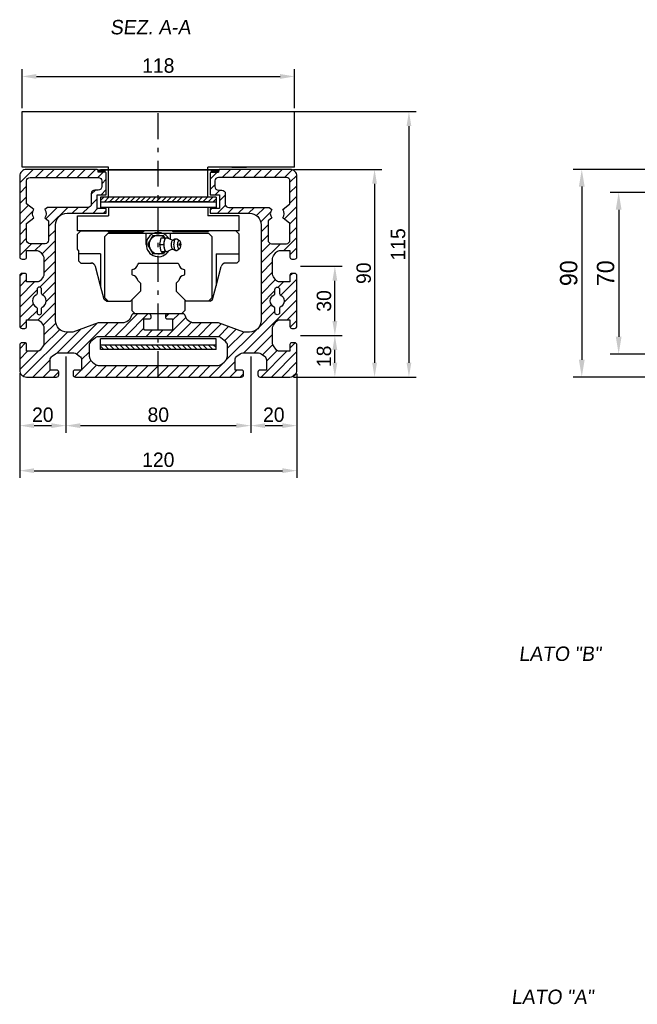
# Model space of a CAD drawing. Extents: x -300 to 974, y 706 to 1172.
# Tile 1 of 3: x -300 to -33, y 718 to 1144. Entities that reach past the tile are written whole.
import ezdxf

# ---------------------------------------------------------------- set-up
doc = ezdxf.new("R2010")
doc.units = 0
doc.header["$LTSCALE"] = 1.875
doc.linetypes.add('PL2', pattern=[11, 6, -2, 1, -2])
doc.layers.get('0').update_dxf_attribs({"linetype": 'CONTINUOUS'})
doc.layers.get('DEFPOINTS').update_dxf_attribs({"linetype": 'CONTINUOUS'})
for name, color, linetype in [('ASSI', 241, 'PL2'), ('CYANO', 4, 'CONTINUOUS'), ('PRO', 252, 'CONTINUOUS'), ('QUOTE', 60, 'CONTINUOUS')]:
    doc.layers.add(name, color=color, linetype=linetype)
doc.styles.add('25TXT', font='txt', dxfattribs={"oblique": 7, "height": 6.25})
doc.dimstyles.get("Standard").update_dxf_attribs({"dimtxt": 0.18, "dimasz": 0.18, "dimexe": 0.18, "dimexo": 0.0625, "dimgap": 0.09, "dimtad": 0, "dimtih": 1, "dimtoh": 1, "dimdec": 4, "dimzin": 0, "dimdsep": 46, "dimtxsty": 'STANDARD', "dimcen": 0.09, "dimadec": 0, "dimazin": 0, "dimtfac": 1, "dimtdec": 4, "dimtofl": 0, "dimtmove": 0, "dimatfit": 3, "dimfxl": 1, "dimtolj": 1, "dimtzin": 0, "dimarcsym": 0})

# ---------------------------------------------------------------- blocks, each defined once
blk = doc.blocks.new('*D20')
at = {"color": 0, "linetype": 'ByBlock', "transparency": 16777216}
for p, q in [((-21.55, 1069.6), (-44.77, 1069.6)), ((-41.02, 1062.1), (-41.02, 1007.1)), ((-21.55, 999.6), (-44.77, 999.6))]:
    blk.add_line(p, q, dxfattribs=at)
for points in [[(-42.27, 1062.1), (-39.77, 1062.1), (-41.02, 1069.6)], [(-42.27, 1007.1), (-39.77, 1007.1), (-41.02, 999.6)]]:
    blk.add_solid(points, dxfattribs=at)
at = {"layer": 'DEFPOINTS', "color": 0, "linetype": 'ByBlock', "transparency": 16777216}
for p in [(-19.67, 1069.6), (-41.02, 999.6), (-19.67, 999.6)]:
    blk.add_point(p, dxfattribs=at)
at = {"color": 0, "linetype": 'ByBlock', "transparency": 16777216, "insert": (-46.65, 1034.6), "char_height": 7.5, "attachment_point": 5, "rotation": 90}
blk.add_mtext('\\A1;70', dxfattribs=at)
blk = doc.blocks.new('*D19')
at = {"color": 0, "linetype": 'ByBlock', "transparency": 16777216}
for p, q in [((-24.05, 1079.6), (-60.74, 1079.6)), ((-56.99, 1072.1), (-56.99, 997.1)), ((-24.05, 989.6), (-60.74, 989.6))]:
    blk.add_line(p, q, dxfattribs=at)
for points in [[(-58.24, 1072.1), (-55.74, 1072.1), (-56.99, 1079.6)], [(-58.24, 997.1), (-55.74, 997.1), (-56.99, 989.6)]]:
    blk.add_solid(points, dxfattribs=at)
at = {"layer": 'DEFPOINTS', "color": 0, "linetype": 'ByBlock', "transparency": 16777216}
for p in [(-22.17, 1079.6), (-56.99, 989.6), (-22.17, 989.6)]:
    blk.add_point(p, dxfattribs=at)
at = {"color": 0, "linetype": 'ByBlock', "transparency": 16777216, "insert": (-62.62, 1034.6), "char_height": 7.5, "attachment_point": 5, "rotation": 90}
blk.add_mtext('\\A1;90', dxfattribs=at)
blk = doc.blocks.new('*D22')
at = {"color": 0, "linetype": 'ByBlock', "transparency": 16777216}
for p, q in [((-183.74, 1104.6), (-128.68, 1104.6)), ((-131.81, 1098.35), (-131.81, 995.85)), ((-178.75, 989.6), (-128.68, 989.6))]:
    blk.add_line(p, q, dxfattribs=at)
for points in [[(-132.85, 1098.35), (-130.77, 1098.35), (-131.81, 1104.6)], [(-132.85, 995.85), (-130.77, 995.85), (-131.81, 989.6)]]:
    blk.add_solid(points, dxfattribs=at)
at = {"layer": 'DEFPOINTS', "color": 0, "linetype": 'ByBlock', "transparency": 16777216}
for p in [(-185.31, 1104.6), (-180.31, 989.6), (-131.81, 989.6)]:
    blk.add_point(p, dxfattribs=at)
at = {"color": 0, "linetype": 'ByBlock', "transparency": 16777216, "insert": (-136.49, 1047.1), "char_height": 6.25, "attachment_point": 5, "rotation": 90}
blk.add_mtext('\\A1;115', dxfattribs=at)
blk = doc.blocks.new('*D24')
at = {"color": 0, "linetype": 'ByBlock', "transparency": 16777216}
for p, q in [((-299.31, 1106.16), (-299.31, 1122.96)), ((-181.31, 1106.16), (-181.31, 1122.96)), ((-293.06, 1119.84), (-187.56, 1119.84))]:
    blk.add_line(p, q, dxfattribs=at)
for points in [[(-293.06, 1120.88), (-293.06, 1118.79), (-299.31, 1119.84)], [(-187.56, 1120.88), (-187.56, 1118.79), (-181.31, 1119.84)]]:
    blk.add_solid(points, dxfattribs=at)
at = {"layer": 'DEFPOINTS', "color": 0, "linetype": 'ByBlock', "transparency": 16777216}
for p in [(-181.31, 1119.84), (-299.31, 1104.6), (-181.31, 1104.6)]:
    blk.add_point(p, dxfattribs=at)
at = {"color": 0, "linetype": 'ByBlock', "transparency": 16777216, "insert": (-240.31, 1124.52), "char_height": 6.25, "attachment_point": 5}
blk.add_mtext('\\A1;118', dxfattribs=at)
blk = doc.blocks.new('*D25')
at = {"color": 0, "linetype": 'ByBlock', "transparency": 16777216}
for p, q in [((-300.31, 991.34), (-300.31, 945.95)), ((-180.31, 991.03), (-180.31, 945.95)), ((-294.06, 949.07), (-186.56, 949.07))]:
    blk.add_line(p, q, dxfattribs=at)
for points in [[(-294.06, 950.12), (-294.06, 948.03), (-300.31, 949.07)], [(-186.56, 950.12), (-186.56, 948.03), (-180.31, 949.07)]]:
    blk.add_solid(points, dxfattribs=at)
at = {"layer": 'DEFPOINTS', "color": 0, "linetype": 'ByBlock', "transparency": 16777216}
for p in [(-300.31, 992.91), (-180.31, 992.6), (-180.31, 949.07)]:
    blk.add_point(p, dxfattribs=at)
at = {"color": 0, "linetype": 'ByBlock', "transparency": 16777216, "insert": (-240.31, 953.76), "char_height": 6.25, "attachment_point": 5}
blk.add_mtext('\\A1;120', dxfattribs=at)
blk = doc.blocks.new('*D26')
at = {"color": 0, "linetype": 'ByBlock', "transparency": 16777216}
for p, q in [((-280.31, 988.03), (-280.31, 965.45)), ((-200.31, 988.03), (-200.31, 965.45)), ((-274.06, 968.58), (-206.56, 968.58))]:
    blk.add_line(p, q, dxfattribs=at)
for points in [[(-274.06, 969.62), (-274.06, 967.54), (-280.31, 968.58)], [(-206.56, 969.62), (-206.56, 967.54), (-200.31, 968.58)]]:
    blk.add_solid(points, dxfattribs=at)
at = {"layer": 'DEFPOINTS', "color": 0, "linetype": 'ByBlock', "transparency": 16777216}
for p in [(-280.31, 989.6), (-200.31, 989.6), (-200.31, 968.58)]:
    blk.add_point(p, dxfattribs=at)
at = {"color": 0, "linetype": 'ByBlock', "transparency": 16777216, "insert": (-240.31, 973.27), "char_height": 6.25, "attachment_point": 5}
blk.add_mtext('\\A1;80', dxfattribs=at)
blk = doc.blocks.new('*D27')
at = {"color": 0, "linetype": 'ByBlock', "transparency": 16777216}
for p, q in [((-181.75, 1079.6), (-143.56, 1079.6)), ((-146.69, 1073.35), (-146.69, 995.85)), ((-181.75, 989.6), (-143.56, 989.6))]:
    blk.add_line(p, q, dxfattribs=at)
for points in [[(-147.73, 1073.35), (-145.65, 1073.35), (-146.69, 1079.6)], [(-147.73, 995.85), (-145.65, 995.85), (-146.69, 989.6)]]:
    blk.add_solid(points, dxfattribs=at)
at = {"layer": 'DEFPOINTS', "color": 0, "linetype": 'ByBlock', "transparency": 16777216}
for p in [(-183.31, 1079.6), (-183.31, 989.6), (-146.69, 989.6)]:
    blk.add_point(p, dxfattribs=at)
at = {"color": 0, "linetype": 'ByBlock', "transparency": 16777216, "insert": (-151.38, 1034.6), "char_height": 6.25, "attachment_point": 5, "rotation": 90}
blk.add_mtext('\\A1;90', dxfattribs=at)
blk = doc.blocks.new('*D29')
at = {"color": 0, "linetype": 'ByBlock', "transparency": 16777216}
for p, q in [((-178.72, 1037.6), (-160.76, 1037.6)), ((-163.88, 1013.85), (-163.88, 1031.35)), ((-178.72, 1007.6), (-160.76, 1007.6))]:
    blk.add_line(p, q, dxfattribs=at)
for points in [[(-164.92, 1031.35), (-162.84, 1031.35), (-163.88, 1037.6)], [(-164.92, 1013.85), (-162.84, 1013.85), (-163.88, 1007.6)]]:
    blk.add_solid(points, dxfattribs=at)
at = {"layer": 'DEFPOINTS', "color": 0, "linetype": 'ByBlock', "transparency": 16777216}
for p in [(-180.28, 1037.6), (-163.88, 1037.6), (-180.28, 1007.6)]:
    blk.add_point(p, dxfattribs=at)
at = {"color": 0, "linetype": 'ByBlock', "transparency": 16777216, "insert": (-168.57, 1022.6), "char_height": 6.25, "attachment_point": 5, "rotation": 90}
blk.add_mtext('\\A1;30', dxfattribs=at)
blk = doc.blocks.new('*D28')
at = {"color": 0, "linetype": 'ByBlock', "transparency": 16777216}
for p, q in [((-178.72, 1007.6), (-160.76, 1007.6)), ((-163.88, 995.85), (-163.88, 1001.35)), ((-178.72, 989.6), (-160.76, 989.6))]:
    blk.add_line(p, q, dxfattribs=at)
for points in [[(-164.92, 1001.35), (-162.84, 1001.35), (-163.88, 1007.6)], [(-164.92, 995.85), (-162.84, 995.85), (-163.88, 989.6)]]:
    blk.add_solid(points, dxfattribs=at)
at = {"layer": 'DEFPOINTS', "color": 0, "linetype": 'ByBlock', "transparency": 16777216}
for p in [(-180.28, 1007.6), (-163.88, 1007.6), (-180.28, 989.6)]:
    blk.add_point(p, dxfattribs=at)
at = {"color": 0, "linetype": 'ByBlock', "transparency": 16777216, "insert": (-168.57, 998.6), "char_height": 6.25, "attachment_point": 5, "rotation": 90}
blk.add_mtext('\\A1;18', dxfattribs=at)
blk = doc.blocks.new('*D30')
at = {"color": 0, "linetype": 'ByBlock', "transparency": 16777216}
for p, q in [((-200.31, 998.53), (-200.31, 965.45)), ((-180.31, 991.03), (-180.31, 965.45)), ((-194.06, 968.58), (-186.56, 968.58))]:
    blk.add_line(p, q, dxfattribs=at)
for points in [[(-194.06, 969.62), (-194.06, 967.54), (-200.31, 968.58)], [(-186.56, 969.62), (-186.56, 967.54), (-180.31, 968.58)]]:
    blk.add_solid(points, dxfattribs=at)
at = {"layer": 'DEFPOINTS', "color": 0, "linetype": 'ByBlock', "transparency": 16777216}
for p in [(-200.31, 1000.1), (-180.31, 992.6), (-180.31, 968.58)]:
    blk.add_point(p, dxfattribs=at)
at = {"color": 0, "linetype": 'ByBlock', "transparency": 16777216, "insert": (-190.31, 973.27), "char_height": 6.25, "attachment_point": 5}
blk.add_mtext('\\A1;20', dxfattribs=at)
blk = doc.blocks.new('*D31')
at = {"color": 0, "linetype": 'ByBlock', "transparency": 16777216}
for p, q in [((-280.31, 998.53), (-280.31, 965.45)), ((-300.31, 991.34), (-300.31, 965.45)), ((-294.06, 968.58), (-286.56, 968.58))]:
    blk.add_line(p, q, dxfattribs=at)
for points in [[(-294.06, 969.62), (-294.06, 967.54), (-300.31, 968.58)], [(-286.56, 969.62), (-286.56, 967.54), (-280.31, 968.58)]]:
    blk.add_solid(points, dxfattribs=at)
at = {"layer": 'DEFPOINTS', "color": 0, "linetype": 'ByBlock', "transparency": 16777216}
for p in [(-280.31, 1000.1), (-300.31, 992.91), (-280.31, 968.58)]:
    blk.add_point(p, dxfattribs=at)
at = {"color": 0, "linetype": 'ByBlock', "transparency": 16777216, "insert": (-290.31, 973.27), "char_height": 6.25, "attachment_point": 5}
blk.add_mtext('\\A1;20', dxfattribs=at)

msp = doc.modelspace()

# ---------------------------------------------------------------- hatches: boundary and pattern name
at = {"layer": 'QUOTE'}
h = msp.add_hatch(dxfattribs=at)
h.set_pattern_fill('ANSI31', color=0, style=0)
h.set_pattern_definition([(45, (-552.9726, -229.623), (-2.245064, 2.245064), [])])
h.paths.add_polyline_path([(-213.71, 1079.6, 0.414214), (-214.21, 1079.1), (-214.21, 1078.6, -0.414214), (-214.41, 1078.4), (-217.31, 1078.4, 0.414214), (-217.81, 1077.9), (-217.81, 1068.6), (-213.81, 1068.6), (-213.81, 1062.57), (-217.81, 1062.57), (-217.81, 1060.57), (-200.81, 1060.57, -0.414214), (-195.81, 1055.57), (-195.81, 1014.09, -0.414214), (-200.81, 1009.09), (-203.28, 1009.09), (-214.28, 1013.1), (-224.77, 1013.1, -0.350641), (-228.67, 1016.22, 0.350641), (-229.65, 1017), (-236.21, 1017, 0.414214), (-237.21, 1016), (-237.21, 1015.6, 0.414214), (-236.41, 1014.8), (-234.41, 1014.8, -0.414214), (-234.11, 1014.5), (-234.11, 1010.4, -0.414214), (-234.61, 1009.9), (-240.31, 1009.9), (-240.31, 1007.1), (-214.48, 1007.1, -0.176335), (-213.19, 1006.63), (-211.03, 1004.81, -0.221687), (-210.31, 1003.28), (-210.31, 999.6, -0.414214), (-215.31, 994.6), (-240.31, 994.6), (-240.31, 989.6), (-204.41, 989.6, 0.414214), (-203.41, 990.6), (-203.41, 991.8, 0.414214), (-204.21, 992.6), (-207.11, 992.6), (-207.11, 997.1, -0.244855), (-206.26, 998.73), (-204.83, 999.73, -0.153763), (-203.68, 1000.1), (-196.94, 1000.1, -0.153763), (-195.79, 999.73), (-194.36, 998.73, -0.244855), (-193.51, 997.1), (-193.51, 992.6), (-196.41, 992.6, 0.414214), (-197.21, 991.8), (-197.21, 990.6, 0.414214), (-196.21, 989.6), (-183.31, 989.6, 0.414214), (-180.31, 992.6), (-180.31, 1003.5, 0.414214), (-181.31, 1004.5), (-182.51, 1004.5, 0.414214), (-183.31, 1003.7), (-183.31, 1000.8), (-187.81, 1000.8, -0.244855), (-189.45, 1001.65), (-190.45, 1003.08, -0.153763), (-190.81, 1004.23), (-190.81, 1010.97, -0.153763), (-190.45, 1012.11), (-189.45, 1013.54, -0.244855), (-187.81, 1014.4), (-183.31, 1014.4), (-183.31, 1011.5, 0.414214), (-182.51, 1010.7), (-181.31, 1010.7, 0.414096), (-180.31, 1011.69), (-180.31, 1033.5, 0.414214), (-181.31, 1034.5), (-182.51, 1034.5, 0.414214), (-183.31, 1033.7), (-183.31, 1030.8), (-187.81, 1030.8, -0.244855), (-189.45, 1031.65), (-190.45, 1033.08, -0.153763), (-190.81, 1034.23), (-190.81, 1040.97, -0.153763), (-190.45, 1042.11), (-189.45, 1043.54, -0.244855), (-187.81, 1044.4), (-183.31, 1044.4), (-183.31, 1041.5, 0.414214), (-182.51, 1040.7), (-181.31, 1040.7, 0.414096), (-180.31, 1041.69), (-180.31, 1076.6, 0.414214), (-183.31, 1079.6)])
h.paths.add_polyline_path([(-184.81, 1076.1, -0.414214), (-183.31, 1074.6), (-183.31, 1064.64), (-186.44, 1062.23, -0.340781), (-186.44, 1058.56), (-183.31, 1056.15), (-183.31, 1048.9, -0.414214), (-184.81, 1047.4), (-191.31, 1047.4, -0.414214), (-192.81, 1048.9), (-192.81, 1057.31), (-191.19, 1058.56, -0.340781), (-191.19, 1062.23), (-192.27, 1063.07), (-209.81, 1063.07, -0.414214), (-211.31, 1064.57), (-211.31, 1069.1, 0.414214), (-212.81, 1070.6), (-214.31, 1070.6, -0.414214), (-215.81, 1072.1), (-215.81, 1074.6, -0.414214), (-214.31, 1076.1)], flags=16)
h.paths.add_polyline_path([(-187.81, 1027.6), (-187.81, 1025.76, 0.28969), (-187.53, 1025.31, -0.632456), (-187.53, 1019.88, 0.28969), (-187.81, 1019.43), (-187.81, 1017.6, -1), (-189.81, 1017.6), (-189.81, 1019.43, 0.28969), (-190.1, 1019.88, -0.632456), (-190.1, 1025.31, 0.28969), (-189.81, 1025.76), (-189.81, 1027.6, -1)], flags=16)
h.paths.add_polyline_path([(-297.31, 1079.6, 0.414214), (-300.31, 1076.6), (-300.31, 1041.69, 0.414096), (-299.31, 1040.7), (-298.11, 1040.7, 0.414214), (-297.31, 1041.5), (-297.31, 1044.4), (-292.81, 1044.4, -0.244855), (-291.17, 1043.54), (-290.17, 1042.11, -0.153763), (-289.81, 1040.97), (-289.81, 1034.23, -0.153763), (-290.17, 1033.08), (-291.17, 1031.65, -0.244855), (-292.81, 1030.8), (-297.31, 1030.8), (-297.31, 1033.7, 0.414214), (-298.11, 1034.5), (-299.31, 1034.5, 0.414214), (-300.31, 1033.5), (-300.31, 1011.69, 0.414096), (-299.31, 1010.7), (-298.11, 1010.7, 0.414214), (-297.31, 1011.5), (-297.31, 1014.4), (-292.81, 1014.4, -0.244855), (-291.17, 1013.54), (-290.17, 1012.11, -0.153763), (-289.81, 1010.97), (-289.81, 1004.23, -0.153763), (-290.17, 1003.08), (-291.17, 1001.65, -0.244855), (-292.81, 1000.8), (-297.31, 1000.8), (-297.31, 1003.7, 0.414214), (-298.11, 1004.5), (-299.31, 1004.5, 0.414214), (-300.31, 1003.5), (-300.31, 992.6, 0.414214), (-297.31, 989.6), (-284.41, 989.6, 0.414214), (-283.41, 990.6), (-283.41, 991.8, 0.414214), (-284.21, 992.6), (-287.11, 992.6), (-287.11, 997.1, -0.244855), (-286.26, 998.73), (-284.83, 999.73, -0.153763), (-283.68, 1000.1), (-276.94, 1000.1, -0.153763), (-275.79, 999.73), (-274.36, 998.73, -0.244855), (-273.51, 997.1), (-273.51, 992.6), (-276.41, 992.6, 0.414214), (-277.21, 991.8), (-277.21, 990.6, 0.414214), (-276.21, 989.6), (-240.31, 989.6), (-240.31, 994.6), (-265.31, 994.6, -0.414214), (-270.31, 999.6), (-270.31, 1003.28, -0.221687), (-269.6, 1004.81), (-267.43, 1006.63, -0.176335), (-266.14, 1007.1), (-240.31, 1007.1), (-240.31, 1009.9), (-246.01, 1009.9, -0.414214), (-246.51, 1010.4), (-246.51, 1014.5, -0.414214), (-246.21, 1014.8), (-244.21, 1014.8, 0.414214), (-243.41, 1015.6), (-243.41, 1016, 0.414214), (-244.41, 1017), (-250.98, 1017, 0.350641), (-251.95, 1016.22, -0.350641), (-255.85, 1013.1), (-266.35, 1013.1), (-277.34, 1009.09), (-279.81, 1009.09, -0.414214), (-284.81, 1014.09), (-284.81, 1055.57, -0.414214), (-279.81, 1060.57), (-262.81, 1060.57), (-262.81, 1062.57), (-266.81, 1062.57), (-266.81, 1068.6), (-262.81, 1068.6), (-262.81, 1077.9, 0.414214), (-263.31, 1078.4), (-266.21, 1078.4, -0.414214), (-266.41, 1078.6), (-266.41, 1079.1, 0.414214), (-266.91, 1079.6)])
h.paths.add_polyline_path([(-266.31, 1076.1, -0.414214), (-264.81, 1074.6), (-264.81, 1072.1, -0.414214), (-266.31, 1070.6), (-267.81, 1070.6, 0.414214), (-269.31, 1069.1), (-269.31, 1064.57, -0.414214), (-270.81, 1063.07), (-288.35, 1063.07), (-289.44, 1062.23, -0.340781), (-289.44, 1058.56), (-287.81, 1057.31), (-287.81, 1048.9, -0.414214), (-289.31, 1047.4), (-295.81, 1047.4, -0.414214), (-297.31, 1048.9), (-297.31, 1056.15), (-294.19, 1058.56, -0.340781), (-294.19, 1062.23), (-297.31, 1064.64), (-297.31, 1074.6, -0.414214), (-295.81, 1076.1)], flags=16)
h.paths.add_polyline_path([(-290.81, 1027.6), (-290.81, 1025.76, 0.28969), (-290.53, 1025.31, -0.632456), (-290.53, 1019.88, 0.28969), (-290.81, 1019.43), (-290.81, 1017.6, -1), (-292.81, 1017.6), (-292.81, 1019.43, 0.28969), (-293.1, 1019.88, -0.632456), (-293.1, 1025.31, 0.28969), (-292.81, 1025.76), (-292.81, 1027.6, -1)], flags=16)
h = msp.add_hatch(dxfattribs=at)
h.set_pattern_fill('ANSI31', color=0, scale=0.5, style=0)
h.set_pattern_definition([(45, (-1006.8579, 501.9844), (-1.122532, 1.122532), [])])
h.paths.add_polyline_path([(-265.31, 1067.57), (-265.31, 1065.57), (-215.31, 1065.57), (-215.31, 1067.57)])
h = msp.add_hatch(dxfattribs=at)
h.set_pattern_fill('ANSI31', color=0, scale=0.5, style=0)
h.set_pattern_definition([(315, (-1006.8579, 1567.2057), (-1.122532, -1.122532), [])])
h.paths.add_polyline_path([(-215.31, 1001.63), (-215.31, 1003.63), (-265.31, 1003.63), (-265.31, 1001.63)])

# ---------------------------------------------------------------- linework, layer by layer
at = {"color": 0}
for p, q in [((-299.31, 1104.6), (-181.31, 1104.6)), ((-299.31, 1080.6), (-299.31, 1104.6)), ((-181.31, 1080.6), (-181.31, 1104.6)), ((-263.51, 1078.4), (-266.11, 1078.4)), ((-217.11, 1078.4), (-214.51, 1078.4))]:
    msp.add_line(p, q, dxfattribs=at)
at = {"color": 0, "ltscale": 0.27}
for p, q in [((-273.81, 1053), (-275.31, 1051.5)), ((-275.31, 1045), (-275.31, 1051.5)), ((-273.81, 1053), (-262.31, 1053)), ((-262.01, 1052), (-263.51, 1050.5)), ((-263.51, 1024), (-263.51, 1050.5)), ((-262.31, 1053), (-261.81, 1052.5)), ((-262.01, 1052), (-218.61, 1052)), ((-261.81, 1052.5), (-246.81, 1052.5)), ((-246.31, 1053), (-246.81, 1052.5)), ((-234.31, 1053), (-246.31, 1053)), ((-245.56, 1047), (-245.56, 1052)), ((-242.62, 1051), (-244.93, 1047)), ((-242.62, 1051), (-238, 1051)), ((-239.67, 1047), (-239.01, 1050)), ((-239.01, 1050), (-236, 1050)), ((-237.42, 1050), (-238, 1051)), ((-237.98, 1047), (-237.32, 1050)), ((-237.47, 1049.12), (-237.3, 1049.49)), ((-237.3, 1049.49), (-237.1, 1049.77)), ((-237.1, 1049.77), (-236.88, 1049.94)), ((-236.88, 1049.94), (-236.66, 1050)), ((-236.66, 1050), (-236.43, 1049.94)), ((-236.43, 1049.94), (-234.43, 1049.03)), ((-235.93, 1049.71), (-236, 1050)), ((-235.06, 1049.32), (-235.06, 1052)), ((-234.31, 1053), (-233.81, 1052.5)), ((-233.98, 1048.94), (-233.42, 1049.31)), ((-218.81, 1052.5), (-233.81, 1052.5)), ((-233.59, 1049.17), (-233.42, 1049.31)), ((-233.42, 1049.31), (-233.1, 1049.47)), ((-233.1, 1049.47), (-232.91, 1049.52)), ((-233.09, 1049.12), (-232.92, 1049.35)), ((-232.92, 1049.35), (-232.74, 1049.5)), ((-232.91, 1049.52), (-232.55, 1049.55)), ((-232.74, 1049.5), (-232.55, 1049.55)), ((-232.55, 1049.55), (-232.36, 1049.5)), ((-232.36, 1049.5), (-231.11, 1048.75)), ((-218.31, 1053), (-218.81, 1052.5)), ((-217.11, 1050.5), (-218.61, 1052)), ((-206.81, 1053), (-218.31, 1053)), ((-217.11, 1050.5), (-217.11, 1024)), ((-206.81, 1053), (-205.31, 1051.5)), ((-205.31, 1040), (-205.31, 1051.5)), ((-274.81, 1044.5), (-275.31, 1045)), ((-244.93, 1047), (-242.62, 1043)), ((-239.01, 1044), (-239.67, 1047)), ((-239.67, 1047), (-237.98, 1047)), ((-237.32, 1044), (-237.98, 1047)), ((-237.81, 1047), (-237.78, 1047.58)), ((-237.78, 1046.41), (-237.81, 1047)), ((-237.78, 1047.58), (-237.72, 1048.14)), ((-237.72, 1045.85), (-237.78, 1046.41)), ((-237.72, 1048.14), (-237.61, 1048.66)), ((-237.61, 1045.33), (-237.72, 1045.85)), ((-237.61, 1048.66), (-237.47, 1049.12)), ((-237.47, 1044.87), (-237.61, 1045.33)), ((-236.43, 1044.05), (-234.43, 1044.96)), ((-234.63, 1047), (-234.61, 1047.38)), ((-234.61, 1046.61), (-234.63, 1047)), ((-234.61, 1047.38), (-234.57, 1047.74)), ((-234.57, 1046.25), (-234.61, 1046.61)), ((-234.57, 1047.74), (-234.5, 1048.08)), ((-234.5, 1045.91), (-234.57, 1046.25)), ((-234.5, 1048.08), (-234.41, 1048.38)), ((-234.41, 1045.62), (-234.5, 1045.91)), ((-234.43, 1049.03), (-234.19, 1048.93)), ((-234.43, 1044.96), (-234.19, 1045.06)), ((-234.41, 1048.38), (-234.3, 1048.62)), ((-234.3, 1045.37), (-234.41, 1045.62)), ((-234.3, 1048.62), (-234.17, 1048.8)), ((-234.17, 1045.19), (-234.3, 1045.37)), ((-234.24, 1045.06), (-234.19, 1045.06)), ((-234.19, 1048.93), (-233.98, 1048.94)), ((-234.19, 1045.06), (-233.98, 1045.05)), ((-234.17, 1048.8), (-234.03, 1048.91)), ((-234.17, 1045.19), (-234.03, 1045.08)), ((-234.03, 1048.91), (-233.98, 1048.94)), ((-234.03, 1045.08), (-233.98, 1045.05)), ((-233.98, 1045.05), (-233.42, 1044.68)), ((-233.52, 1047), (-233.51, 1047.49)), ((-233.51, 1046.5), (-233.52, 1047)), ((-233.51, 1047.49), (-233.45, 1047.97)), ((-233.45, 1046.02), (-233.51, 1046.5)), ((-233.45, 1047.97), (-233.36, 1048.41)), ((-233.36, 1045.58), (-233.45, 1046.02)), ((-233.36, 1048.41), (-233.24, 1048.8)), ((-233.24, 1045.19), (-233.36, 1045.58)), ((-233.24, 1048.8), (-233.09, 1049.12)), ((-233.09, 1044.87), (-233.24, 1045.19)), ((-232.36, 1044.49), (-231.11, 1045.24)), ((-231.93, 1047), (-231.91, 1047.34)), ((-231.91, 1046.65), (-231.93, 1047)), ((-231.91, 1047.34), (-231.87, 1047.68)), ((-231.87, 1046.31), (-231.91, 1046.65)), ((-231.87, 1047.68), (-231.81, 1047.99)), ((-231.81, 1046), (-231.87, 1046.31)), ((-231.81, 1047.99), (-231.72, 1048.26)), ((-231.72, 1045.73), (-231.81, 1046)), ((-231.72, 1048.26), (-231.62, 1048.49)), ((-231.62, 1045.51), (-231.72, 1045.73)), ((-231.62, 1048.49), (-231.5, 1048.65)), ((-231.5, 1045.34), (-231.62, 1045.51)), ((-231.51, 1045.36), (-231.51, 1045.36)), ((-231.5, 1048.65), (-231.37, 1048.75)), ((-231.5, 1045.34), (-231.37, 1045.24)), ((-231.37, 1048.75), (-231.24, 1048.79)), ((-231.37, 1045.24), (-231.24, 1045.2)), ((-231.24, 1048.79), (-231.11, 1048.75)), ((-231.24, 1045.2), (-231.11, 1045.24)), ((-231.11, 1048.75), (-230.98, 1048.65)), ((-231.11, 1045.24), (-230.98, 1045.34)), ((-230.86, 1048.49), (-230.98, 1048.65)), ((-230.98, 1045.34), (-230.86, 1045.51)), ((-230.75, 1048.26), (-230.86, 1048.49)), ((-230.86, 1045.51), (-230.75, 1045.73)), ((-230.67, 1047.99), (-230.75, 1048.26)), ((-230.75, 1045.73), (-230.67, 1046)), ((-230.61, 1047.68), (-230.67, 1047.99)), ((-230.67, 1046), (-230.61, 1046.31)), ((-230.57, 1047.34), (-230.61, 1047.68)), ((-230.61, 1046.31), (-230.57, 1046.65)), ((-230.55, 1047), (-230.57, 1047.34)), ((-230.57, 1046.65), (-230.55, 1047)), ((-274.81, 1044.5), (-274.81, 1040)), ((-265.31, 1043), (-274.81, 1043)), ((-265.31, 1043), (-265.31, 1029.09)), ((-238, 1043), (-242.62, 1043)), ((-239.01, 1044), (-236, 1044)), ((-237.42, 1044), (-238, 1043)), ((-237.3, 1044.5), (-237.47, 1044.87)), ((-237.1, 1044.22), (-237.3, 1044.5)), ((-237.1, 1044.22), (-236.88, 1044.05)), ((-236.88, 1044.05), (-236.66, 1044)), ((-236.66, 1044), (-236.43, 1044.05)), ((-236, 1044), (-235.93, 1044.28)), ((-233.42, 1044.68), (-233.1, 1044.52)), ((-233.1, 1044.52), (-232.91, 1044.47)), ((-232.92, 1044.64), (-233.09, 1044.87)), ((-232.92, 1044.64), (-232.74, 1044.49)), ((-232.91, 1044.47), (-232.55, 1044.44)), ((-232.74, 1044.49), (-232.55, 1044.44)), ((-232.55, 1044.44), (-232.36, 1044.49)), ((-215.31, 1043), (-215.31, 1029.09)), ((-215.31, 1043), (-205.31, 1043)), ((-274.81, 1040), (-273.81, 1039)), ((-273.81, 1039), (-269.25, 1039)), ((-265.31, 1029.09), (-267.57, 1037.51)), ((-248.82, 1038.9), (-249.24, 1038.47)), ((-248.82, 1038.9), (-249.24, 1038.47)), ((-248.82, 1038.9), (-231.8, 1038.9)), ((-248.82, 1038.9), (-231.8, 1038.9)), ((-231.8, 1038.9), (-231.38, 1038.47)), ((-231.8, 1038.9), (-231.38, 1038.47)), ((-215.31, 1029.09), (-213.05, 1037.51)), ((-206.31, 1039), (-211.12, 1039)), ((-205.31, 1040), (-206.31, 1039)), ((-251.49, 1036.22), (-251.71, 1036)), ((-251.49, 1036.22), (-251.71, 1036)), ((-251.71, 1036), (-251.71, 1033.98)), ((-251.71, 1036), (-251.71, 1033.98)), ((-251.71, 1033.98), (-251.51, 1033.77)), ((-251.71, 1033.98), (-251.51, 1033.77)), ((-229.13, 1036.22), (-228.91, 1036)), ((-229.13, 1036.22), (-228.91, 1036)), ((-228.91, 1033.98), (-229.12, 1033.77)), ((-228.91, 1033.98), (-229.12, 1033.77)), ((-228.91, 1036), (-228.91, 1033.98)), ((-228.91, 1036), (-228.91, 1033.98)), ((-263.74, 1023.23), (-265.31, 1029.09)), ((-249.24, 1031.51), (-248.01, 1030.28)), ((-249.24, 1031.51), (-248.01, 1030.28)), ((-248.01, 1030.28), (-248.01, 1026.89)), ((-248.01, 1030.28), (-248.01, 1026.89)), ((-231.38, 1031.51), (-232.61, 1030.28)), ((-231.38, 1031.51), (-232.61, 1030.28)), ((-232.61, 1030.28), (-232.61, 1026.89)), ((-232.61, 1030.28), (-232.61, 1026.89)), ((-216.88, 1023.23), (-215.31, 1029.09)), ((-263.51, 1024), (-262.01, 1022.5)), ((-248.01, 1026.89), (-252.41, 1022.5)), ((-248.01, 1026.89), (-251.81, 1023.09)), ((-232.61, 1026.89), (-228.81, 1023.09)), ((-232.61, 1026.89), (-228.21, 1022.5)), ((-218.61, 1022.5), (-217.11, 1024)), ((-262.78, 1022.5), (-263.74, 1023.23)), ((-262.78, 1022.5), (-252.41, 1022.5)), ((-251.81, 1023.09), (-251.81, 1018.5)), ((-228.81, 1023.09), (-228.81, 1018.5)), ((-217.84, 1022.5), (-228.21, 1022.5)), ((-217.84, 1022.5), (-216.88, 1023.23)), ((-251.81, 1018.5), (-250.31, 1017)), ((-230.31, 1017), (-250.31, 1017)), ((-228.81, 1018.5), (-230.31, 1017))]:
    msp.add_line(p, q, dxfattribs=at)
at = {"color": 0}
msp.add_lwpolyline([(-180.31, 1011.69), (-180.31, 1033.5, 0.414214), (-181.31, 1034.5), (-182.51, 1034.5, 0.414214), (-183.31, 1033.7), (-183.31, 1030.8), (-187.81, 1030.8, -0.244855), (-189.45, 1031.65), (-190.45, 1033.08, -0.153763), (-190.81, 1034.23), (-190.81, 1040.97, -0.153763), (-190.45, 1042.11), (-189.45, 1043.54, -0.244855), (-187.81, 1044.4), (-183.31, 1044.4), (-183.31, 1041.5, 0.414214), (-182.51, 1040.7), (-181.31, 1040.7, 0.414214), (-180.31, 1041.69), (-180.31, 1076.6, 0.414214), (-183.31, 1079.6), (-213.71, 1079.6, 0.414214), (-214.21, 1079.1), (-214.21, 1078.6, -0.414214), (-214.41, 1078.4), (-217.31, 1078.4, 0.414214), (-217.81, 1077.9), (-217.81, 1068.6), (-213.81, 1068.6), (-213.81, 1062.57), (-217.81, 1062.57), (-217.81, 1060.57), (-200.81, 1060.57, -0.414214), (-195.81, 1055.57), (-195.81, 1014.09, -0.414214), (-200.81, 1009.09), (-203.28, 1009.09), (-214.28, 1013.1), (-224.77, 1013.1, -0.350641), (-228.67, 1016.22, 0.350641), (-229.65, 1017), (-236.21, 1017, 0.414214), (-237.21, 1016), (-237.21, 1015.6, 0.414214), (-236.41, 1014.8), (-234.41, 1014.8, -0.414214), (-234.11, 1014.5), (-234.11, 1010.4, -0.414214), (-234.61, 1009.9), (-246.01, 1009.9, -0.414214), (-246.51, 1010.4), (-246.51, 1014.5, -0.414214), (-246.21, 1014.8), (-244.21, 1014.8, 0.414214), (-243.41, 1015.6), (-243.41, 1016, 0.414214), (-244.41, 1017), (-250.98, 1017, 0.350641), (-251.95, 1016.22, -0.350641), (-255.85, 1013.1), (-266.35, 1013.1), (-277.34, 1009.09), (-279.81, 1009.09, -0.414214), (-284.81, 1014.09), (-284.81, 1055.57, -0.414214), (-279.81, 1060.57), (-262.81, 1060.57), (-262.81, 1062.57), (-266.81, 1062.57), (-266.81, 1068.6), (-262.81, 1068.6), (-262.81, 1077.9, 0.414214), (-263.31, 1078.4), (-266.21, 1078.4, -0.414214), (-266.41, 1078.6), (-266.41, 1079.1, 0.414214), (-266.91, 1079.6), (-297.31, 1079.6, 0.414214), (-300.31, 1076.6), (-300.31, 1041.69, 0.414214), (-299.31, 1040.7), (-298.11, 1040.7, 0.414214), (-297.31, 1041.5), (-297.31, 1044.4), (-292.81, 1044.4, -0.244855), (-291.17, 1043.54), (-290.17, 1042.11, -0.153763), (-289.81, 1040.97), (-289.81, 1034.23, -0.153763), (-290.17, 1033.08), (-291.17, 1031.65, -0.244855), (-292.81, 1030.8), (-297.31, 1030.8), (-297.31, 1033.7, 0.414214), (-298.11, 1034.5), (-299.31, 1034.5, 0.414214), (-300.31, 1033.5), (-300.31, 1011.69, 0.414214), (-299.31, 1010.7), (-298.11, 1010.7, 0.414214), (-297.31, 1011.5), (-297.31, 1014.4), (-292.81, 1014.4, -0.244855), (-291.17, 1013.54), (-290.17, 1012.11, -0.153763), (-289.81, 1010.97), (-289.81, 1004.23, -0.153763), (-290.17, 1003.08), (-291.17, 1001.65, -0.244855), (-292.81, 1000.8), (-297.31, 1000.8), (-297.31, 1003.7, 0.414214), (-298.11, 1004.5), (-299.31, 1004.5, 0.414214), (-300.31, 1003.5), (-300.31, 992.6, 0.414214), (-297.31, 989.6), (-284.41, 989.6, 0.414214), (-283.41, 990.6), (-283.41, 991.8, 0.414214), (-284.21, 992.6), (-287.11, 992.6), (-287.11, 997.1, -0.244855), (-286.26, 998.73), (-284.83, 999.73, -0.153763), (-283.68, 1000.1), (-276.94, 1000.1, -0.153763), (-275.79, 999.73), (-274.36, 998.73, -0.244855), (-273.51, 997.1), (-273.51, 992.6), (-276.41, 992.6, 0.414214), (-277.21, 991.8), (-277.21, 990.6, 0.414214), (-276.21, 989.6), (-204.41, 989.6, 0.414214), (-203.41, 990.6), (-203.41, 991.8, 0.414214), (-204.21, 992.6), (-207.11, 992.6), (-207.11, 997.1, -0.244855), (-206.26, 998.73), (-204.83, 999.73, -0.153763), (-203.68, 1000.1), (-196.94, 1000.1, -0.153763), (-195.79, 999.73), (-194.36, 998.73, -0.244855), (-193.51, 997.1), (-193.51, 992.6), (-196.41, 992.6, 0.414214), (-197.21, 991.8), (-197.21, 990.6, 0.414214), (-196.21, 989.6), (-183.31, 989.6, 0.414214), (-180.31, 992.6), (-180.31, 1003.5, 0.414214), (-181.31, 1004.5), (-182.51, 1004.5, 0.414214), (-183.31, 1003.7), (-183.31, 1000.8), (-187.81, 1000.8, -0.244855), (-189.45, 1001.65), (-190.45, 1003.08, -0.153763), (-190.81, 1004.23), (-190.81, 1010.97, -0.153763), (-190.45, 1012.11), (-189.45, 1013.54, -0.244855), (-187.81, 1014.4), (-183.31, 1014.4), (-183.31, 1011.5, 0.414214), (-182.51, 1010.7), (-181.31, 1010.7, 0.414214), (-180.31, 1011.69)], format="xyb", dxfattribs=at)
for points in [[(-269.31, 1069.1), (-269.31, 1064.57, -0.414214), (-270.81, 1063.07), (-288.35, 1063.07), (-289.44, 1062.23, -0.340781), (-289.44, 1058.56), (-287.81, 1057.31), (-287.81, 1048.9, -0.414214), (-289.31, 1047.4), (-295.81, 1047.4, -0.414214), (-297.31, 1048.9), (-297.31, 1056.15), (-294.19, 1058.56, -0.340781), (-294.19, 1062.23), (-297.31, 1064.64), (-297.31, 1074.6, -0.414214), (-295.81, 1076.1), (-266.31, 1076.1, -0.414214), (-264.81, 1074.6), (-264.81, 1072.1, -0.414214), (-266.31, 1070.6), (-267.81, 1070.6, 0.414214)], [(-211.31, 1069.1), (-211.31, 1064.57, 0.414214), (-209.81, 1063.07), (-192.27, 1063.07), (-191.19, 1062.23, 0.340781), (-191.19, 1058.56), (-192.81, 1057.31), (-192.81, 1048.9, 0.414214), (-191.31, 1047.4), (-184.81, 1047.4, 0.414214), (-183.31, 1048.9), (-183.31, 1056.15), (-186.44, 1058.56, 0.340781), (-186.44, 1062.23), (-183.31, 1064.64), (-183.31, 1074.6, 0.414214), (-184.81, 1076.1), (-214.31, 1076.1, 0.414214), (-215.81, 1074.6), (-215.81, 1072.1, 0.414214), (-214.31, 1070.6), (-212.81, 1070.6, -0.414214)], [(-292.81, 1017.6, 1), (-290.81, 1017.6), (-290.81, 1019.43, -0.28969), (-290.53, 1019.88, 0.632456), (-290.53, 1025.31, -0.28969), (-290.81, 1025.76), (-290.81, 1027.6, 1), (-292.81, 1027.6), (-292.81, 1025.76, -0.28969), (-293.1, 1025.31, 0.632456), (-293.1, 1019.88, -0.28969), (-292.81, 1019.43)], [(-187.81, 1017.6, -1), (-189.81, 1017.6), (-189.81, 1019.43, 0.28969), (-190.1, 1019.88, -0.632456), (-190.1, 1025.31, 0.28969), (-189.81, 1025.76), (-189.81, 1027.6, -1), (-187.81, 1027.6), (-187.81, 1025.76, 0.28969), (-187.53, 1025.31, -0.632456), (-187.53, 1019.88, 0.28969), (-187.81, 1019.43)], [(-265.31, 994.6), (-215.31, 994.6, 0.414214), (-210.31, 999.6), (-210.31, 1003.28, 0.221687), (-211.03, 1004.81), (-213.19, 1006.63, 0.176335), (-214.48, 1007.1), (-266.14, 1007.1, 0.176335), (-267.43, 1006.63), (-269.6, 1004.81, 0.221687), (-270.31, 1003.28), (-270.31, 999.6, 0.414214)]]:
    msp.add_lwpolyline(points, format="xyb", close=True, dxfattribs=at)
at = {"color": 0, "ltscale": 0.27}
msp.add_lwpolyline([(-231.36, 1047), (-231.33, 1046.78), (-231.29, 1046.72), (-231.26, 1046.69), (-231.22, 1046.69), (-231.19, 1046.72), (-231.15, 1046.78), (-231.12, 1046.91), (-231.12, 1047), (-231.15, 1047.21), (-231.19, 1047.28), (-231.22, 1047.3), (-231.26, 1047.3), (-231.29, 1047.27), (-231.32, 1047.21), (-231.35, 1047.08), (-231.36, 1047)], dxfattribs=at)
for centre, radius, start, end in [((-240.31, 1047), 5.25, 30.2433, 329.7567), ((-240.31, 1047), 4, 48.5904, 311.4096), ((-269.5, 1037), 2, 15, 90), ((-251.76, 1038.74), 2.53, 276.0063, 353.9937), ((-251.76, 1038.74), 2.53, 276.0063, 353.9937), ((-228.86, 1038.74), 2.53, 186.0063, 263.9937), ((-228.86, 1038.74), 2.53, 186.0063, 263.9937), ((-211.12, 1037), 2, 90, 165), ((-251.76, 1031.25), 2.53, 5.7292, 84.2708), ((-251.76, 1031.25), 2.53, 5.7292, 84.2708), ((-228.86, 1031.25), 2.53, 95.7292, 174.2708), ((-228.86, 1031.25), 2.53, 95.7292, 174.2708)]:
    msp.add_arc(centre, radius, start, end, dxfattribs=at)
at = {"color": 0}
msp.add_point((-230.55, 1047), dxfattribs=at)
at = {"layer": 'ASSI', "color": 0}
msp.add_line((-240.31, 989.6), (-240.31, 1104.6), dxfattribs=at)
at = {"layer": 'CYANO', "color": 0}
for p, q in [((-261.81, 1080.6), (-299.31, 1080.6)), ((-261.81, 1067.57), (-261.81, 1080.6)), ((-181.31, 1080.6), (-218.81, 1080.6)), ((-218.81, 1067.57), (-218.81, 1080.6)), ((-218.81, 1067.57), (-261.81, 1067.57))]:
    msp.add_line(p, q, dxfattribs=at)
at = {"layer": 'PRO', "color": 0}
for p, q in [((-265.31, 1079.5), (-215.31, 1079.5)), ((-265.31, 1079.4), (-215.31, 1079.4)), ((-208.51, 1080.6), (-202.11, 1080.6)), ((-215.31, 1067.57), (-265.31, 1067.57)), ((-265.31, 1067.57), (-265.31, 1063.07)), ((-215.31, 1067.57), (-215.31, 1063.07)), ((-265.31, 1065.57), (-215.31, 1065.57)), ((-215.31, 1063.07), (-265.31, 1063.07)), ((-215.31, 1006.13), (-265.31, 1006.13)), ((-265.31, 1001.63), (-265.31, 1006.13)), ((-265.31, 1003.63), (-215.31, 1003.63)), ((-215.31, 1001.63), (-215.31, 1006.13)), ((-215.31, 1001.63), (-265.31, 1001.63))]:
    msp.add_line(p, q, dxfattribs=at)
at = {"layer": 'QUOTE', "color": 0}
for p, q in [((-266.31, 1079.4), (-266.31, 1078.4)), ((-266.31, 1079.4), (-263.31, 1079.4)), ((-265.42, 1078.4), (-266.31, 1079.29)), ((-264.97, 1078.4), (-265.97, 1079.4)), ((-264.52, 1078.4), (-265.52, 1079.4)), ((-264.07, 1078.4), (-265.07, 1079.4)), ((-263.62, 1078.4), (-264.62, 1079.4)), ((-263.31, 1078.53), (-264.18, 1079.4)), ((-263.31, 1078.98), (-263.73, 1079.4)), ((-263.31, 1078.4), (-263.31, 1079.4)), ((-214.31, 1079.4), (-217.31, 1079.4)), ((-217.31, 1078.4), (-217.31, 1079.4)), ((-217.31, 1078.98), (-216.9, 1079.4)), ((-217.31, 1078.53), (-216.45, 1079.4)), ((-217, 1078.4), (-216, 1079.4)), ((-216.55, 1078.4), (-215.55, 1079.4)), ((-216.1, 1078.4), (-215.1, 1079.4)), ((-215.65, 1078.4), (-214.65, 1079.4)), ((-215.2, 1078.4), (-214.31, 1079.29)), ((-214.31, 1079.4), (-214.31, 1078.4)), ((-265.87, 1078.4), (-266.31, 1078.84)), ((-263.31, 1078.4), (-266.31, 1078.4)), ((-217.31, 1078.4), (-214.31, 1078.4)), ((-214.75, 1078.4), (-214.31, 1078.84)), ((-218.81, 1067.57), (-261.81, 1067.57)), ((-218.81, 1067.57), (-261.67, 1067.57)), ((-218.81, 1065.57), (-261.81, 1065.57)), ((-218.81, 1063.07), (-261.81, 1063.07)), ((-261.81, 1063.07), (-261.81, 1059.5)), ((-218.81, 1063.07), (-218.81, 1059.5)), ((-275.31, 1053), (-275.31, 1059.5)), ((-275.31, 1059.5), (-261.81, 1059.5)), ((-205.31, 1059.5), (-218.81, 1059.5)), ((-205.31, 1053), (-205.31, 1059.5)), ((-205.31, 1053), (-275.31, 1053))]:
    msp.add_line(p, q, dxfattribs=at)

# ---------------------------------------------------------------- texts
at = {"color": 0, "style": '25TXT', "oblique": 7}
for s, p in [('LATO "B"', (-84.26, 866.65)), ('LATO "A"', (-87.53, 718.03))]:
    msp.add_text(s, height=6.25, dxfattribs=at).set_placement(p)
at = {"layer": 'QUOTE', "color": 0, "style": '25TXT', "oblique": 7}
msp.add_text('SEZ. A-A', height=6.25, dxfattribs=at).set_placement((-261.17, 1138.06))

# ---------------------------------------------------------------- dimensions: what is measured, and where the dimension line sits
at = {"layer": 'QUOTE', "color": 0}
for base, p1, p2, picture, middle in [((-181.31, 1119.84), (-299.31, 1104.6), (-181.31, 1104.6), '*D24', (-240.31, 1124.52)), ((-280.31, 968.58), (-300.31, 992.91), (-280.31, 1000.1), '*D31', (-290.31, 973.27)), ((-180.31, 968.58), (-200.31, 1000.1), (-180.31, 992.6), '*D30', (-190.31, 973.27)), ((-180.31, 949.07), (-300.31, 992.91), (-180.31, 992.6), '*D25', (-240.31, 953.76)), ((-200.31, 968.58), (-280.31, 989.6), (-200.31, 989.6), '*D26', (-240.31, 973.27))]:
    dim = msp.add_linear_dim(base=base, p1=p1, p2=p2, dimstyle='STANDARD', override={"dimscale": 2.5, "dimtxt": 2.5, "dimasz": 2.5, "dimexe": 1.25, "dimexo": 0.625, "dimgap": 0.625, "dimtad": 1, "dimtih": 0, "dimtoh": 0, "dimdec": 1, "dimzin": 8, "dimlunit": 6, "dimcen": 2.5, "dimtofl": 1}, dxfattribs=at)
    dim.commit()
    dim.dimension.update_dxf_attribs({"geometry": picture, "text_midpoint": middle})
for base, p1, p2, angle, override, picture, middle in [((-131.81, 989.6), (-185.31, 1104.6), (-180.31, 989.6), 90, {"dimscale": 2.5, "dimtxt": 2.5, "dimasz": 2.5, "dimexe": 1.25, "dimexo": 0.625, "dimgap": 0.625, "dimtad": 1, "dimtih": 0, "dimtoh": 0, "dimdec": 1, "dimzin": 8, "dimlunit": 6, "dimcen": 2.5, "dimtofl": 1}, '*D22', (-136.49, 1047.1)), ((-146.69, 989.6), (-183.31, 1079.6), (-183.31, 989.6), 270, {"dimscale": 2.5, "dimtxt": 2.5, "dimasz": 2.5, "dimexe": 1.25, "dimexo": 0.625, "dimgap": 0.625, "dimtad": 1, "dimtih": 0, "dimtoh": 0, "dimdec": 1, "dimzin": 8, "dimlunit": 6, "dimcen": 2.5, "dimtofl": 1}, '*D27', (-151.38, 1034.6)), ((-56.99, 989.6), (-22.17, 1079.6), (-22.17, 989.6), 90, {"dimscale": 3, "dimtxt": 2.5, "dimasz": 2.5, "dimexe": 1.25, "dimexo": 0.625, "dimgap": 0.625, "dimtad": 1, "dimtih": 0, "dimtoh": 0, "dimdec": 1, "dimzin": 8, "dimlunit": 6, "dimcen": 2.5, "dimtofl": 1}, '*D19', (-62.62, 1034.6)), ((-41.02, 999.6), (-19.67, 1069.6), (-19.67, 999.6), 90, {"dimscale": 3, "dimtxt": 2.5, "dimasz": 2.5, "dimexe": 1.25, "dimexo": 0.625, "dimgap": 0.625, "dimtad": 1, "dimtih": 0, "dimtoh": 0, "dimdec": 1, "dimzin": 8, "dimlunit": 6, "dimcen": 2.5, "dimtofl": 1}, '*D20', (-46.65, 1034.6)), ((-163.88, 1037.6), (-180.28, 1007.6), (-180.28, 1037.6), 270, {"dimscale": 2.5, "dimtxt": 2.5, "dimasz": 2.5, "dimexe": 1.25, "dimexo": 0.625, "dimgap": 0.625, "dimtad": 1, "dimtih": 0, "dimtoh": 0, "dimdec": 1, "dimzin": 8, "dimlunit": 6, "dimcen": 2.5, "dimtofl": 1}, '*D29', (-168.57, 1022.6)), ((-163.88, 1007.6), (-180.28, 989.6), (-180.28, 1007.6), 270, {"dimscale": 2.5, "dimtxt": 2.5, "dimasz": 2.5, "dimexe": 1.25, "dimexo": 0.625, "dimgap": 0.625, "dimtad": 1, "dimtih": 0, "dimtoh": 0, "dimdec": 1, "dimzin": 8, "dimlunit": 6, "dimcen": 2.5, "dimtofl": 1}, '*D28', (-168.57, 998.6))]:
    dim = msp.add_linear_dim(base=base, p1=p1, p2=p2, angle=angle, dimstyle='STANDARD', override=override, dxfattribs=at)
    dim.commit()
    dim.dimension.update_dxf_attribs({"geometry": picture, "text_midpoint": middle})

doc.saveas('drawing.dxf')
